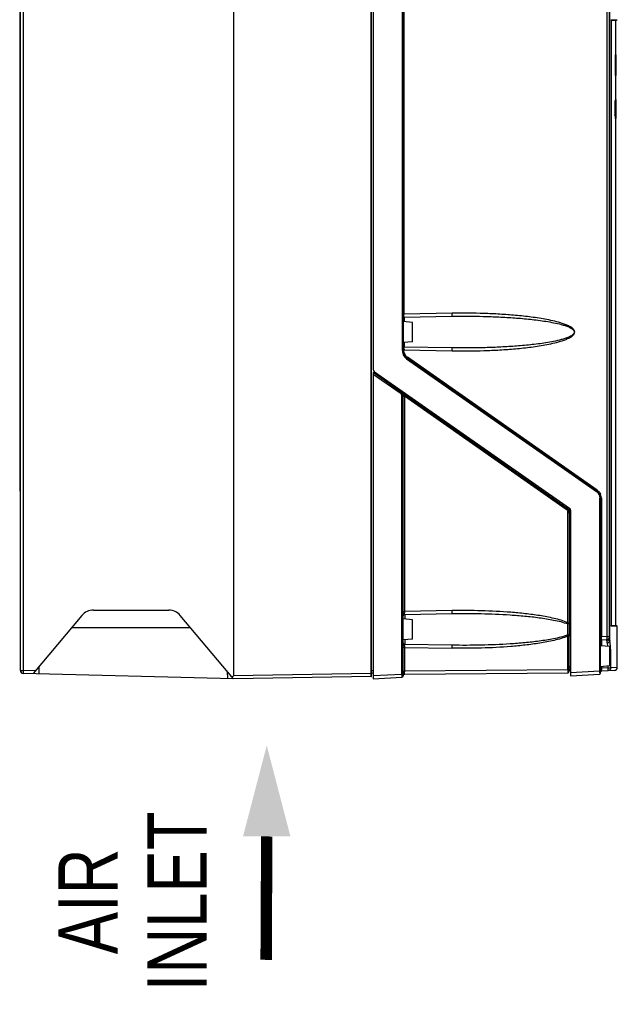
# Model space of a CAD drawing. Header units: inches. Extents: x 0 to 82.7, y 0 to 58.5.
# Tile 19 of 66: x 32.1 to 40, y 15.3 to 28.3. Entities that reach past the tile are written whole.
import ezdxf

# ---------------------------------------------------------------- set-up
doc = ezdxf.new("R2010")
doc.units = ezdxf.units.IN
doc.header["$LTSCALE"] = 4.547244
doc.header["$MEASUREMENT"] = 0
doc.layers.get('0').update_dxf_attribs({"linetype": 'CONTINUOUS'})
doc.styles.add('TEXTSTYLE_5', font='txt', dxfattribs={"width": 0.8})

# ---------------------------------------------------------------- blocks, each defined once
blk = doc.blocks.new('SYMBOL_3_BL2', base_point=(35.349, 17.293))
at = {"color": 7, "linetype": 'CONTINUOUS', "const_width": 0.15}
blk.add_lwpolyline([(35.349, 17.506), (35.341, 15.881)], dxfattribs=at)
at = {"color": 7, "linetype": 'CONTINUOUS'}
blk.add_solid([(35.661, 17.506), (35.349, 18.705), (35.036, 17.506)], dxfattribs=at)

msp = doc.modelspace()

# ---------------------------------------------------------------- linework, layer by layer
at = {"color": 7, "linetype": 'CONTINUOUS'}
for p, q in [((34.911, 36.079), (34.911, 19.621)), ((36.728, 19.615), (36.728, 36.085)), ((36.752, 36.127), (36.752, 23.66)), ((37.136, 23.906), (37.136, 36.064)), ((37.145, 36.091), (37.145, 23.906)), ((32.106, 19.694), (32.106, 36.006)), ((32.144, 36.006), (32.144, 19.694)), ((36.724, 19.654), (36.724, 36.047)), ((39.829, 20.14), (39.829, 35.854)), ((39.862, 20.119), (39.862, 35.854)), ((39.865, 20.085), (39.865, 35.854)), ((32.097, 34.543), (32.097, 22.053)), ((37.155, 29.938), (37.155, 24.387)), ((39.883, 28.259), (39.883, 28.259)), ((39.883, 28.259), (39.883, 20.284)), ((39.884, 28.263), (39.96, 28.263)), ((39.944, 28.256), (39.884, 28.256)), ((39.923, 28.26), (39.885, 28.26)), ((39.939, 28.26), (39.923, 28.26)), ((39.947, 28.26), (39.939, 28.26)), ((39.944, 27.805), (39.944, 28.256)), ((39.948, 28.26), (39.947, 28.26)), ((39.948, 28.26), (39.952, 28.261)), ((39.96, 28.263), (39.961, 28.263)), ((39.951, 27.805), (39.941, 27.805)), ((39.951, 27.808), (39.944, 27.808)), ((39.951, 27.808), (39.951, 27.808)), ((39.951, 27.53), (39.951, 27.805)), ((39.951, 27.53), (39.942, 27.53)), ((39.944, 27.202), (39.944, 27.53)), ((39.951, 27.199), (39.936, 27.199)), ((39.951, 27.202), (39.94, 27.202)), ((39.951, 27.214), (39.944, 27.214)), ((39.951, 27.202), (39.951, 27.214)), ((39.951, 27.002), (39.951, 27.199)), ((39.951, 27.002), (39.934, 27.002)), ((39.951, 26.999), (39.94, 26.999)), ((39.941, 26.983), (39.941, 26.979)), ((39.951, 26.964), (39.951, 26.999)), ((39.951, 26.964), (39.941, 26.964)), ((39.944, 20.286), (39.944, 26.964)), ((37.792, 24.398), (37.155, 24.387)), ((37.267, 24.278), (37.145, 24.289)), ((37.157, 24.348), (37.786, 24.359)), ((37.157, 24.348), (37.157, 24.288)), ((37.267, 24.024), (37.267, 24.278)), ((37.267, 24.024), (37.145, 24.013)), ((37.157, 24.014), (37.157, 23.955)), ((37.136, 23.906), (37.145, 23.906)), ((37.155, 23.915), (37.145, 23.915)), ((37.155, 23.915), (37.792, 23.904)), ((37.155, 23.915), (37.155, 23.906)), ((37.786, 23.943), (37.157, 23.954)), ((37.191, 23.799), (39.689, 22.05)), ((39.694, 22.06), (37.196, 23.809)), ((39.698, 22.07), (37.201, 23.819)), ((37.112, 23.365), (36.752, 23.618)), ((36.752, 23.618), (36.752, 19.584)), ((36.762, 23.634), (36.762, 23.611)), ((36.769, 23.628), (39.333, 21.832)), ((36.752, 23.596), (37.104, 23.349)), ((36.83, 23.584), (36.83, 23.562)), ((36.929, 23.515), (36.929, 23.493)), ((37.116, 23.362), (39.297, 21.835)), ((37.162, 23.301), (37.129, 23.301)), ((37.129, 19.642), (37.129, 23.301)), ((37.145, 19.623), (37.145, 23.301)), ((37.161, 23.309), (39.289, 21.819)), ((37.162, 23.301), (37.162, 20.47)), ((32.097, 22.053), (32.106, 22.053)), ((39.754, 21.963), (39.734, 21.963)), ((39.734, 19.683), (39.734, 21.963)), ((39.744, 19.656), (39.744, 21.963)), ((39.754, 21.963), (39.754, 20.136)), ((39.35, 21.799), (39.35, 19.623)), ((39.347, 21.771), (39.314, 21.771)), ((39.314, 20.32), (39.314, 21.771)), ((39.33, 21.771), (39.33, 20.32)), ((39.347, 21.771), (39.347, 20.32)), ((32.916, 20.418), (32.273, 19.652)), ((33.067, 20.488), (34.06, 20.488)), ((34.911, 19.583), (34.21, 20.418)), ((37.145, 20.47), (37.162, 20.47)), ((37.267, 20.361), (37.145, 20.372)), ((37.792, 20.481), (37.162, 20.47)), ((37.165, 20.431), (37.786, 20.442)), ((37.165, 20.431), (37.165, 20.37)), ((34.346, 20.256), (32.78, 20.256)), ((37.267, 20.107), (37.267, 20.361)), ((39.311, 20.161), (39.311, 20.306)), ((39.314, 20.32), (39.347, 20.32)), ((39.33, 20.32), (39.33, 20.312)), ((39.33, 20.312), (39.347, 20.312)), ((39.347, 20.32), (39.347, 20.312)), ((39.883, 20.286), (39.944, 20.286)), ((39.883, 20.284), (39.883, 20.284)), ((39.884, 20.282), (39.899, 20.282)), ((39.936, 20.28), (39.884, 20.28)), ((39.964, 20.276), (39.884, 20.276)), ((39.899, 20.282), (39.923, 20.282)), ((39.923, 20.282), (39.947, 20.282)), ((39.952, 20.28), (39.936, 20.28)), ((39.947, 20.282), (39.948, 20.282)), ((39.952, 20.281), (39.948, 20.282)), ((39.961, 20.28), (39.952, 20.28)), ((39.964, 19.732), (39.964, 20.276)), ((37.267, 20.107), (37.145, 20.096)), ((39.347, 20.148), (39.314, 20.148)), ((39.314, 19.701), (39.314, 20.148)), ((39.33, 20.156), (39.344, 20.156)), ((39.33, 19.682), (39.33, 20.148)), ((39.344, 20.156), (39.347, 20.156)), ((39.347, 20.156), (39.347, 20.148)), ((39.347, 20.148), (39.347, 19.745)), ((39.829, 20.14), (39.754, 20.136)), ((39.829, 20.14), (39.862, 20.14)), ((37.162, 19.997), (37.145, 19.997)), ((37.162, 19.997), (37.792, 19.986)), ((37.162, 19.997), (37.162, 19.683)), ((37.165, 20.098), (37.165, 20.038)), ((37.786, 20.026), (37.165, 20.037)), ((39.866, 20.007), (39.744, 20.017)), ((39.755, 20.097), (39.825, 20.1)), ((39.755, 20.097), (39.755, 20.016)), ((39.825, 20.083), (39.825, 20.1)), ((39.866, 19.752), (39.866, 20.006)), ((39.879, 19.879), (39.866, 19.879)), ((39.879, 19.728), (39.879, 19.879)), ((32.352, 19.65), (32.355, 19.748)), ((39.33, 19.745), (39.35, 19.745)), ((39.33, 19.745), (39.33, 19.737)), ((39.348, 19.714), (39.348, 19.718)), ((39.866, 19.752), (39.744, 19.742)), ((39.755, 19.742), (39.755, 19.723)), ((39.842, 19.728), (39.755, 19.723)), ((39.842, 19.728), (39.842, 19.75)), ((39.842, 19.728), (39.879, 19.728)), ((39.964, 19.732), (39.879, 19.728)), ((32.106, 19.694), (32.144, 19.694)), ((32.306, 19.69), (32.144, 19.694)), ((34.911, 19.583), (32.144, 19.655)), ((34.83, 19.679), (34.832, 19.585)), ((36.724, 19.654), (34.911, 19.622)), ((36.724, 19.614), (34.911, 19.583)), ((36.728, 19.654), (36.724, 19.654)), ((36.724, 19.648), (36.724, 19.654)), ((36.724, 19.634), (36.724, 19.648)), ((36.724, 19.614), (36.728, 19.615)), ((36.728, 19.691), (36.752, 19.691)), ((36.752, 19.656), (36.728, 19.656)), ((37.129, 19.642), (36.752, 19.623)), ((36.752, 19.584), (37.127, 19.603)), ((37.129, 19.642), (37.145, 19.642)), ((37.145, 19.683), (37.162, 19.683)), ((39.314, 19.701), (37.162, 19.683)), ((37.162, 19.659), (37.162, 19.673)), ((37.165, 19.643), (39.311, 19.662)), ((39.314, 19.701), (39.33, 19.701)), ((39.734, 19.683), (39.35, 19.663)), ((39.35, 19.623), (39.733, 19.644)), ((39.734, 19.683), (39.744, 19.683)), ((39.927, 19.693), (39.755, 19.684))]:
    msp.add_line(p, q, dxfattribs=at)
for points in [[(39.883, 28.259), (39.883, 28.26), (39.883, 28.261), (39.883, 28.262), (39.883, 28.263), (39.883, 28.264), (39.883, 28.264), (39.884, 28.265), (39.884, 28.265)], [(39.884, 20.278), (39.884, 20.277), (39.884, 20.277), (39.884, 20.278), (39.883, 20.278), (39.883, 20.279), (39.883, 20.279), (39.883, 20.28), (39.883, 20.281), (39.883, 20.282), (39.883, 20.283), (39.883, 20.284)]]:
    msp.add_lwpolyline(points, dxfattribs=at)
for centre, radius, start, end in [((39.948, 28.256), 0.00394, 99.994, 180), ((37.922, 24.383), 0.767, 179.7089, 180.0852), ((37.157, 24.336), 0.0118, 91, 180), ((37.265, 23.906), 0.129, 180.0156, 186.2498), ((37.267, 23.906), 0.131, 186.2399, 198.2276), ((37.264, 23.906), 0.118, 180, 235), ((37.76, 23.92), 0.605, 178.6571, 179.5483), ((37.898, 23.919), 0.742, 179.5256, 179.9124), ((37.922, 23.919), 0.767, 179.9097, 180.2911), ((37.265, 23.905), 0.129, 198.266, 204.3713), ((37.262, 23.906), 0.106, 204.3709, 210.5222), ((37.261, 23.905), 0.106, 228.7097, 234.985), ((36.791, 23.66), 0.0394, 180, 235), ((37.07, 23.301), 0.0588, 48.7102, 54.9847), ((37.127, 23.378), 0.0196, 153.8588, 166.5793), ((37.067, 23.301), 0.0787, 0, 55), ((37.012, 23.222), 0.175, 50.4486, 53.4237), ((37.015, 23.226), 0.169, 44.6604, 50.4635), ((37.07, 23.301), 0.0587, 0.0123, 18.2454), ((37.053, 23.258), 0.12, 31.9191, 35.4176), ((37.268, 22.047), 1.267, 94.8267, 94.9621), ((39.626, 21.963), 0.118, 0, 55), ((39.624, 21.964), 0.129, 48.712, 54.985), ((39.628, 21.964), 0.106, 48.7097, 54.985), ((39.628, 21.963), 0.106, 24.3709, 30.5222), ((39.624, 21.964), 0.129, 18.2702, 24.376), ((39.623, 21.963), 0.131, 0.0731, 18.2217), ((39.255, 21.771), 0.0595, 36.6847, 54.9271), ((39.252, 21.771), 0.0785, 12.1422, 54.9212), ((39.311, 21.799), 0.0394, 0, 55), ((39.249, 21.771), 0.0983, 0.0456, 24.3025), ((39.255, 21.771), 0.0593, 0.047, 12.2675), ((39.251, 21.771), 0.0794, 6.1112, 12.1377), ((39.252, 21.771), 0.0783, 0.0151, 6.118), ((33.067, 20.291), 0.197, 90, 140), ((34.06, 20.291), 0.197, 40, 90), ((37.165, 20.411), 0.0197, 91, 180), ((37.615, 20.466), 0.453, 179.5078, 180.7674), ((37.527, 20.465), 0.365, 180.7331, 182.2088), ((38.889, 20.406), 0.434, 346.6939, 348.523), ((39.948, 20.286), 0.00394, 180, 260.006), ((38.889, 20.062), 0.434, 11.477, 13.3062), ((39.311, 20.099), 0.0621, 86.663, 89.6851), ((38.576, 20.15), 0.755, 359.8217, 0.4044), ((40.525, 20.124), 0.772, 179.128, 179.5015), ((39.823, 20.14), 0.0394, 273, 360), ((39.829, 20.119), 0.0331, 348.9469, 359.922), ((37.165, 20.056), 0.0197, 180, 269), ((37.525, 20.003), 0.363, 177.7679, 179.249), ((37.615, 20.001), 0.453, 179.2141, 180.4924), ((39.756, 20.085), 0.0118, 93, 180), ((39.887, 20.083), 0.0625, 180.0448, 182.3285), ((39.903, 20.083), 0.0783, 182.3229, 184.2692), ((39.824, 20.122), 0.0391, 299.2521, 308.614), ((40.419, 20.174), 0.561, 188.6413, 189.1132), ((38.052, 19.885), 1.826, 1.6264, 2.2809), ((37.962, 19.882), 1.917, 1.5006, 1.631), ((37.889, 19.88), 1.99, 0.7482, 1.4974), ((37.834, 19.879), 2.045, 359.9999, 0.7513), ((39.81, 19.743), 0.463, 179.7968, 180.4522), ((39.781, 19.743), 0.434, 180.4129, 180.7267), ((39.772, 19.743), 0.425, 180.7253, 181.2165), ((39.686, 19.74), 0.339, 181.1416, 183.0269), ((39.559, 19.734), 0.212, 183.0628, 184.3736), ((42.257, 19.684), 2.502, 179.1049, 179.2226), ((41.837, 19.689), 2.082, 179.208, 179.608), ((39.925, 19.732), 0.0394, 273.0001, 0.006), ((32.145, 19.694), 0.0394, 180, 268.5), ((36.724, 19.622), 0.00787, 271, 300.0001), ((37.126, 19.623), 0.0197, 272.8622, 360), ((37.165, 19.624), 0.0197, 90.5, 181.6471), ((37.622, 19.681), 0.46, 179.7576, 180.3823), ((37.608, 19.681), 0.447, 180.3779, 181.0143), ((39.311, 19.682), 0.0197, 270.5, 360), ((39.35, 19.686), 0.0197, 90.5, 180), ((39.732, 19.655), 0.0118, 273, 360), ((39.06, 19.672), 0.674, 359.2732, 0.9344), ((39.756, 19.672), 0.0118, 93, 180), ((41.204, 19.694), 1.449, 179.6193, 179.7883)]:
    msp.add_arc(centre, radius, start, end, dxfattribs=at)
for centre, major_axis, ratio, start_param, end_param in [((28.94, 26.727), (0, 43.484), 0.253059, -1.552334, -1.545995), ((28.94, 29.277), (0, 52.987), 0.207671, -1.613735, -1.610016), ((28.94, 26.34), (0, 24.81), 0.44353, -1.544871, -1.544239), ((28.94, 26.34), (0, 24.81), 0.44353, -1.545661, -1.545029)]:
    msp.add_ellipse(centre, major_axis=major_axis, ratio=ratio, start_param=start_param, end_param=end_param, dxfattribs=at)
for points, knots in [([(39.883, 28.259), (39.883, 28.26), (39.883, 28.261), (39.884, 28.266), (39.884, 28.265)], [0, 0, 0, 0, 0.465385, 1, 1, 1, 1]), ([(37.786, 24.359), (37.787, 24.359), (37.789, 24.364), (37.791, 24.376), (37.792, 24.389), (37.792, 24.398)], [0, 0, 0, 0, 0.096599, 0.312963, 1, 1, 1, 1]), ([(37.792, 23.904), (37.931, 23.901), (38.139, 23.903), (38.417, 23.915), (38.625, 23.93), (38.798, 23.949), (38.935, 23.968), (39.038, 23.986), (39.14, 24.008), (39.224, 24.031), (39.29, 24.054), (39.337, 24.076), (39.381, 24.102), (39.416, 24.151), (39.381, 24.2), (39.337, 24.226), (39.29, 24.248), (39.224, 24.272), (39.14, 24.295), (39.038, 24.316), (38.935, 24.334), (38.798, 24.354), (38.625, 24.372), (38.417, 24.387), (38.139, 24.4), (37.931, 24.401), (37.792, 24.398)], [0, 0, 0, 0, 0.125015, 0.187529, 0.250044, 0.312564, 0.343829, 0.375097, 0.406371, 0.437653, 0.453305, 0.468966, 0.484632, 0.500001, 0.515369, 0.531034, 0.546695, 0.562347, 0.593629, 0.624903, 0.656171, 0.687436, 0.749956, 0.812472, 0.874985, 1, 1, 1, 1]), ([(37.157, 24.348), (37.156, 24.348), (37.157, 24.353), (37.155, 24.358), (37.155, 24.37), (37.155, 24.378), (37.155, 24.382)], [0, 0, 0, 0, 0.07426, 0.28321, 0.604815, 1, 1, 1, 1]), ([(37.786, 24.359), (37.924, 24.362), (38.131, 24.361), (38.406, 24.351), (38.613, 24.339), (38.785, 24.324), (38.922, 24.308), (39.024, 24.293), (39.126, 24.275), (39.21, 24.256), (39.276, 24.237), (39.325, 24.219), (39.364, 24.199), (39.39, 24.177), (39.402, 24.151), (39.39, 24.125), (39.364, 24.103), (39.325, 24.083), (39.276, 24.065), (39.21, 24.046), (39.126, 24.027), (39.024, 24.009), (38.922, 23.994), (38.785, 23.978), (38.613, 23.963), (38.406, 23.951), (38.131, 23.941), (37.924, 23.941), (37.786, 23.943)], [0, 0, 0, 0, 0.125003, 0.187499, 0.249989, 0.312476, 0.343719, 0.374964, 0.406209, 0.437458, 0.453088, 0.468722, 0.484358, 0.492199, 0.499993, 0.507795, 0.515643, 0.531278, 0.546912, 0.562542, 0.593791, 0.625036, 0.656281, 0.687524, 0.750011, 0.812501, 0.874997, 1, 1, 1, 1]), ([(37.155, 23.934), (37.156, 23.939), (37.156, 23.945), (37.156, 23.952), (37.157, 23.954)], [0, 0, 0, 0, 0.674731, 1, 1, 1, 1]), ([(37.792, 23.904), (37.792, 23.913), (37.791, 23.926), (37.789, 23.938), (37.787, 23.943), (37.786, 23.943)], [0, 0, 0, 0, 0.686734, 0.903311, 1, 1, 1, 1]), ([(37.196, 23.809), (37.197, 23.808), (37.193, 23.804), (37.192, 23.801), (37.191, 23.799)], [0, 0, 0, 0, 0.299045, 1, 1, 1, 1]), ([(37.201, 23.819), (37.199, 23.817), (37.198, 23.814), (37.195, 23.81), (37.196, 23.809)], [0, 0, 0, 0, 0.700537, 1, 1, 1, 1]), ([(37.104, 23.349), (37.106, 23.352), (37.109, 23.357), (37.112, 23.363), (37.112, 23.365)], [0, 0, 0, 0, 0.650267, 1, 1, 1, 1]), ([(37.145, 23.307), (37.145, 23.308), (37.147, 23.307), (37.149, 23.308), (37.154, 23.308), (37.157, 23.309), (37.158, 23.309)], [0, 0, 0, 0, 0.070979, 0.275563, 0.595196, 1, 1, 1, 1]), ([(39.689, 22.05), (39.69, 22.052), (39.691, 22.055), (39.694, 22.059), (39.694, 22.06)], [0, 0, 0, 0, 0.700537, 1, 1, 1, 1]), ([(39.694, 22.06), (39.693, 22.061), (39.696, 22.065), (39.697, 22.068), (39.698, 22.07)], [0, 0, 0, 0, 0.299045, 1, 1, 1, 1]), ([(39.289, 21.819), (39.291, 21.822), (39.294, 21.827), (39.297, 21.832), (39.297, 21.835)], [0, 0, 0, 0, 0.631164, 1, 1, 1, 1]), ([(39.297, 21.835), (39.296, 21.837), (39.3, 21.842), (39.302, 21.846), (39.304, 21.849)], [0, 0, 0, 0, 0.32231, 1, 1, 1, 1]), ([(37.165, 20.431), (37.164, 20.431), (37.164, 20.433), (37.163, 20.439), (37.162, 20.446), (37.162, 20.451)], [0, 0, 0, 0, 0.077324, 0.274823, 1, 1, 1, 1]), ([(37.786, 20.442), (37.787, 20.442), (37.789, 20.447), (37.791, 20.459), (37.792, 20.472), (37.792, 20.481)], [0, 0, 0, 0, 0.096599, 0.312963, 1, 1, 1, 1]), ([(37.786, 20.442), (37.914, 20.444), (38.17, 20.444), (38.49, 20.431), (38.746, 20.411), (38.937, 20.39), (39.126, 20.36), (39.252, 20.33), (39.311, 20.306)], [0, 0, 0, 0, 0.250064, 0.500079, 0.625081, 0.750078, 0.875072, 1, 1, 1, 1]), ([(39.314, 20.32), (39.256, 20.347), (39.131, 20.381), (38.943, 20.417), (38.752, 20.442), (38.497, 20.466), (38.176, 20.482), (37.92, 20.483), (37.792, 20.481)], [0, 0, 0, 0, 0.125002, 0.250038, 0.375055, 0.50006, 0.750031, 1, 1, 1, 1]), ([(39.33, 20.312), (39.33, 20.31), (39.322, 20.307), (39.316, 20.306), (39.311, 20.306)], [0, 0, 0, 0, 0.348153, 1, 1, 1, 1]), ([(39.33, 20.312), (39.33, 20.286), (39.328, 20.234), (39.33, 20.182), (39.33, 20.156)], [0, 0, 0, 0, 0.5, 1, 1, 1, 1]), ([(39.347, 20.156), (39.346, 20.182), (39.342, 20.234), (39.346, 20.286), (39.347, 20.312)], [0, 0, 0, 0, 0.499989, 1, 1, 1, 1]), ([(39.884, 20.276), (39.884, 20.276), (39.883, 20.279), (39.883, 20.28), (39.883, 20.282)], [0, 0, 0, 0, 0.266786, 1, 1, 1, 1]), ([(39.311, 20.161), (39.252, 20.137), (39.126, 20.108), (38.937, 20.078), (38.746, 20.057), (38.49, 20.037), (38.17, 20.024), (37.914, 20.023), (37.786, 20.026)], [0, 0, 0, 0, 0.12493, 0.249925, 0.374921, 0.499923, 0.749937, 1, 1, 1, 1]), ([(39.314, 20.148), (39.256, 20.121), (39.131, 20.086), (38.943, 20.051), (38.752, 20.026), (38.497, 20.001), (38.176, 19.985), (37.92, 19.984), (37.792, 19.986)], [0, 0, 0, 0, 0.125002, 0.250038, 0.375055, 0.50006, 0.750031, 1, 1, 1, 1]), ([(39.33, 20.156), (39.33, 20.158), (39.323, 20.16), (39.318, 20.161), (39.314, 20.161)], [0, 0, 0, 0, 0.347224, 1, 1, 1, 1]), ([(39.755, 20.097), (39.754, 20.096), (39.755, 20.102), (39.754, 20.107), (39.754, 20.118), (39.754, 20.126), (39.754, 20.131)], [0, 0, 0, 0, 0.073349, 0.282077, 0.604274, 1, 1, 1, 1]), ([(39.825, 20.1), (39.826, 20.1), (39.828, 20.105), (39.83, 20.117), (39.83, 20.13), (39.829, 20.14)], [0, 0, 0, 0, 0.09658, 0.312836, 1, 1, 1, 1]), ([(39.865, 20.09), (39.864, 20.093), (39.863, 20.102), (39.862, 20.112), (39.862, 20.119)], [0, 0, 0, 0, 0.285775, 1, 1, 1, 1]), ([(37.162, 20.017), (37.162, 20.021), (37.163, 20.028), (37.163, 20.034), (37.164, 20.036)], [0, 0, 0, 0, 0.672713, 1, 1, 1, 1]), ([(37.792, 19.986), (37.792, 19.996), (37.791, 20.009), (37.789, 20.021), (37.787, 20.026), (37.786, 20.026)], [0, 0, 0, 0, 0.686734, 0.903311, 1, 1, 1, 1]), ([(39.825, 20.078), (39.825, 20.076), (39.826, 20.068), (39.827, 20.06), (39.829, 20.054)], [0, 0, 0, 0, 0.218823, 1, 1, 1, 1]), ([(39.829, 20.054), (39.838, 20.055), (39.855, 20.062), (39.865, 20.078), (39.865, 20.085)], [0, 0, 0, 0, 0.534392, 1, 1, 1, 1]), ([(39.829, 20.054), (39.829, 20.051), (39.832, 20.036), (39.834, 20.021), (39.835, 20.009)], [0, 0, 0, 0, 0.22347, 1, 1, 1, 1]), ([(39.873, 20.028), (39.872, 20.034), (39.87, 20.053), (39.868, 20.072), (39.865, 20.085)], [0, 0, 0, 0, 0.276609, 1, 1, 1, 1]), ([(39.877, 19.957), (39.877, 19.964), (39.876, 19.987), (39.874, 20.011), (39.873, 20.028)], [0, 0, 0, 0, 0.263554, 1, 1, 1, 1]), ([(39.33, 19.737), (39.33, 19.739), (39.339, 19.739), (39.343, 19.74), (39.347, 19.74)], [0, 0, 0, 0, 0.296003, 1, 1, 1, 1]), ([(39.842, 19.689), (39.843, 19.689), (39.842, 19.695), (39.843, 19.701), (39.842, 19.714), (39.842, 19.723), (39.842, 19.728)], [0, 0, 0, 0, 0.078386, 0.294958, 0.618415, 1, 1, 1, 1]), ([(39.879, 19.728), (39.879, 19.718), (39.871, 19.698), (39.851, 19.689), (39.842, 19.689)], [0, 0, 0, 0, 0.501335, 1, 1, 1, 1]), ([(32.144, 19.694), (32.144, 19.689), (32.144, 19.68), (32.144, 19.669), (32.144, 19.662), (32.144, 19.658), (32.144, 19.657), (32.144, 19.655), (32.144, 19.655)], [0, 0, 0, 0, 0.382318, 0.706423, 0.830617, 0.923103, 0.980091, 1, 1, 1, 1]), ([(34.886, 19.612), (34.891, 19.613), (34.899, 19.615), (34.909, 19.617), (34.911, 19.621)], [0, 0, 0, 0, 0.499358, 1, 1, 1, 1]), ([(36.724, 19.614), (36.725, 19.614), (36.724, 19.617), (36.725, 19.62), (36.724, 19.627), (36.724, 19.631), (36.724, 19.634)], [0, 0, 0, 0, 0.068298, 0.26817, 0.585917, 1, 1, 1, 1]), ([(37.129, 19.623), (37.129, 19.618), (37.128, 19.612), (37.128, 19.605), (37.127, 19.603)], [0, 0, 0, 0, 0.669237, 1, 1, 1, 1]), ([(37.165, 19.644), (37.164, 19.645), (37.163, 19.651), (37.163, 19.656), (37.162, 19.659)], [0, 0, 0, 0, 0.330724, 1, 1, 1, 1]), ([(39.313, 19.667), (39.313, 19.667), (39.312, 19.665), (39.312, 19.663), (39.311, 19.662)], [0, 0, 0, 0, 0.351109, 1, 1, 1, 1]), ([(39.314, 19.682), (39.314, 19.68), (39.313, 19.676), (39.313, 19.671), (39.313, 19.667)], [0, 0, 0, 0, 0.296659, 1, 1, 1, 1]), ([(39.734, 19.663), (39.734, 19.659), (39.734, 19.652), (39.734, 19.646), (39.733, 19.644)], [0, 0, 0, 0, 0.672616, 1, 1, 1, 1]), ([(39.755, 19.684), (39.755, 19.684), (39.755, 19.686), (39.755, 19.688), (39.755, 19.694), (39.755, 19.697), (39.755, 19.699)], [0, 0, 0, 0, 0.066841, 0.263248, 0.579965, 1, 1, 1, 1])]:
    msp.add_open_spline(points, degree=3, knots=knots, dxfattribs=at)
for points in [[(37.165, 23.862), (37.159, 23.875), (37.155, 23.891), (37.155, 23.906)], [(37.147, 23.852), (37.157, 23.831), (37.172, 23.812), (37.191, 23.799)], [(37.191, 23.826), (37.183, 23.833), (37.176, 23.842), (37.17, 23.852)], [(37.127, 23.359), (37.125, 23.359), (37.123, 23.359), (37.121, 23.36)], [(37.135, 23.36), (37.133, 23.359), (37.13, 23.359), (37.127, 23.359)], [(37.143, 23.367), (37.141, 23.364), (37.139, 23.362), (37.135, 23.36)], [(37.109, 23.345), (37.117, 23.338), (37.123, 23.329), (37.126, 23.319)], [(37.151, 23.328), (37.146, 23.334), (37.141, 23.34), (37.136, 23.345)], [(37.161, 23.309), (37.16, 23.313), (37.157, 23.317), (37.155, 23.321)], [(37.162, 23.301), (37.162, 23.304), (37.162, 23.306), (37.161, 23.309)], [(39.709, 22.061), (39.723, 22.049), (39.735, 22.034), (39.742, 22.017)], [(39.698, 22.043), (39.706, 22.036), (39.714, 22.027), (39.719, 22.017)], [(39.725, 22.007), (39.731, 21.994), (39.734, 21.978), (39.734, 21.963)], [(39.302, 21.806), (39.307, 21.799), (39.311, 21.792), (39.313, 21.783)], [(39.338, 21.811), (39.332, 21.824), (39.324, 21.835), (39.314, 21.845)], [(39.848, 20.092), (39.855, 20.097), (39.86, 20.105), (39.861, 20.113)], [(39.825, 20.083), (39.831, 20.083), (39.838, 20.085), (39.843, 20.088)], [(37.129, 19.642), (37.129, 19.636), (37.129, 19.629), (37.129, 19.623)], [(39.314, 19.701), (39.314, 19.695), (39.314, 19.688), (39.314, 19.682)]]:
    msp.add_open_spline(points, degree=3, dxfattribs=at)

# ---------------------------------------------------------------- block references
msp.add_blockref('SYMBOL_3_BL2', (35.349, 17.293), dxfattribs=at)

# ---------------------------------------------------------------- texts
at = {"color": 7, "linetype": 'CONTINUOUS', "insert": (32.606, 16.651), "char_height": 0.7812, "width": 2.57812, "attachment_point": 2, "rotation": 90, "line_spacing_factor": 0.9, "style": 'TEXTSTYLE_5'}
msp.add_mtext('AIR \\PINLET', dxfattribs=at)

doc.saveas('drawing.dxf')
